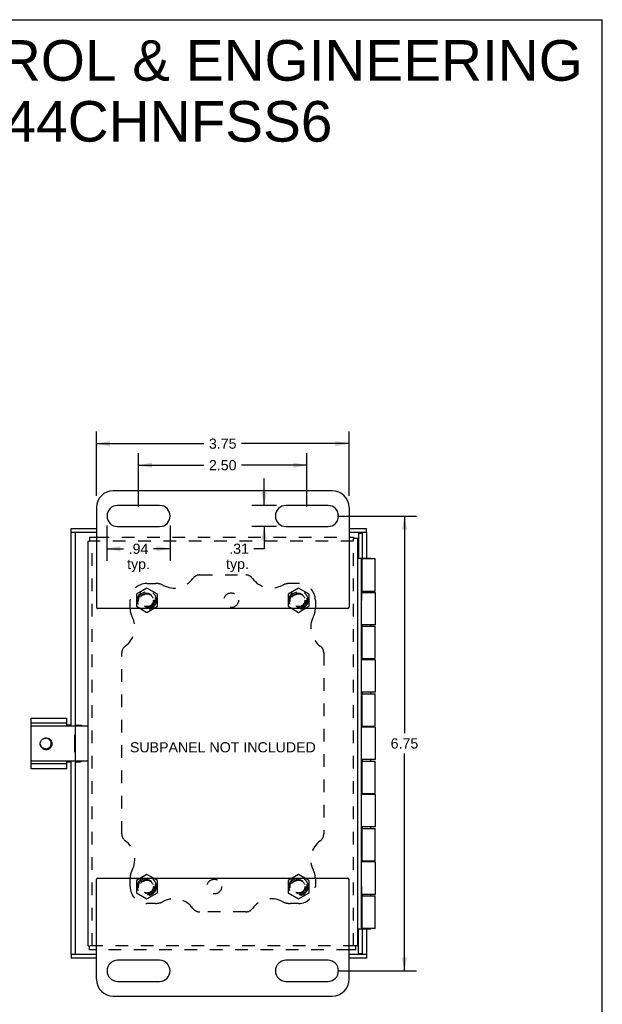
# Model space of a CAD drawing. Header units: inches. Extents: x 0 to 34.2, y 0 to 22.1.
# Tile 5 of 5: x 25.5 to 34.2, y 7.5 to 22.1. Entities that reach past the tile are written whole.
import ezdxf

# ---------------------------------------------------------------- set-up
doc = ezdxf.new("R2010")
doc.units = ezdxf.units.IN
doc.header["$LTSCALE"] = 1.878645
doc.header["$MEASUREMENT"] = 0
doc.linetypes.add('HIDDEN', pattern=[0.2, 0.1, -0.1])
doc.layers.get('0').update_dxf_attribs({"linetype": 'CONTINUOUS'})
for name, color, linetype in [('DEFAULT_2', 8, 'HIDDEN'), ('DIMENSIONS', 7, 'CONTINUOUS'), ('DOOR_ASSEMBLY', 7, 'CONTINUOUS'), ('SUBPANEL', 7, 'CONTINUOUS')]:
    doc.layers.add(name, color=color, linetype=linetype)
doc.styles.get("Standard").update_dxf_attribs({"font": 'arial.ttf'})
doc.dimstyles.new('DIMSTYLE_1', dxfattribs={"dimtxt": 0.150693, "dimasz": 0.200925, "dimexe": 0.09, "dimexo": 0.07, "dimgap": 0.0375, "dimtad": 0, "dimtih": 1, "dimtoh": 1, "dimzin": 4, "dimdsep": 46, "dimtxsty": 'Standard', "dimblk": '_FILLED', "dimblk1": '_FILLED', "dimblk2": '_FILLED', "dimcen": 0.09, "dimazin": 1, "dimtfac": 1, "dimtdec": 3, "dimtofl": 0, "dimtmove": 0, "dimatfit": 3, "dimldrblk": '_FILLED', "dimfxl": 0, "dimtolj": 1, "dimtzin": 4, "dimarcsym": 0})

# ---------------------------------------------------------------- blocks, each defined once
blk = doc.blocks.new('_FILLED')
at = {"color": 0, "linetype": 'ByBlock'}
blk.add_solid([(0, 0), (-1, 0.2), (-1, -0.2)], dxfattribs=at)
blk = doc.blocks.new('*D5')
at = {"layer": 'DIMENSIONS', "color": 2, "linetype": 'Continuous'}
for p, q in [((27.272, 14.877), (27.272, 15.671)), ((29.772, 14.877), (29.772, 15.671)), ((27.272, 15.49), (28.242, 15.49)), ((29.772, 15.49), (28.802, 15.49))]:
    blk.add_line(p, q, dxfattribs=at)
at = {"layer": 'DIMENSIONS', "color": 2, "linetype": 'Continuous', "xscale": 0.2009246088, "yscale": 0.2009246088, "zscale": 0.2009246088, "rotation": 180}
blk.add_blockref('_FILLED', (27.272, 15.49), dxfattribs=at)
at = {"layer": 'DIMENSIONS', "color": 2, "linetype": 'Continuous', "xscale": 0.2009246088, "yscale": 0.2009246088, "zscale": 0.2009246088}
blk.add_blockref('_FILLED', (29.772, 15.49), dxfattribs=at)
at = {"layer": 'DIMENSIONS', "color": 2, "linetype": 'Continuous', "insert": (28.522, 15.566), "char_height": 0.1507, "width": 0.40951, "attachment_point": 2, "line_spacing_factor": 0.9}
blk.add_mtext('2.50', dxfattribs=at)
blk = doc.blocks.new('*D6')
at = {"layer": 'DIMENSIONS', "color": 2, "linetype": 'Continuous'}
for p, q in [((26.803, 14.595), (26.803, 14.069)), ((27.741, 14.595), (27.741, 14.069)), ((26.803, 14.25), (27.051, 14.25)), ((27.741, 14.25), (27.494, 14.25))]:
    blk.add_line(p, q, dxfattribs=at)
at = {"layer": 'DIMENSIONS', "color": 2, "linetype": 'Continuous', "xscale": 0.2009246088, "yscale": 0.2009246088, "zscale": 0.2009246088, "rotation": 180}
blk.add_blockref('_FILLED', (26.803, 14.25), dxfattribs=at)
at = {"layer": 'DIMENSIONS', "color": 2, "linetype": 'Continuous', "xscale": 0.2009246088, "yscale": 0.2009246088, "zscale": 0.2009246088}
blk.add_blockref('_FILLED', (27.741, 14.25), dxfattribs=at)
at = {"layer": 'DIMENSIONS', "color": 2, "linetype": 'Continuous', "insert": (27.272, 14.325), "char_height": 0.1507, "width": 0.33892, "attachment_point": 2, "line_spacing_factor": 0.9}
blk.add_mtext('.94\\Ptyp.', dxfattribs=at)
blk = doc.blocks.new('*D7')
at = {"layer": 'DIMENSIONS', "color": 2, "linetype": 'Continuous'}
for p, q in [((29.137, 14.892), (29.137, 15.294)), ((29.319, 14.892), (28.956, 14.892)), ((29.319, 14.58), (28.956, 14.58)), ((29.137, 14.58), (29.137, 14.251)), ((29.137, 14.251), (28.986, 14.251))]:
    blk.add_line(p, q, dxfattribs=at)
at = {"layer": 'DIMENSIONS', "color": 2, "linetype": 'Continuous', "xscale": 0.2009246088, "yscale": 0.2009246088, "zscale": 0.2009246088}
for p, rotation in [((29.137, 14.892), 270), ((29.137, 14.58), 90)]:
    blk.add_blockref('_FILLED', p, dxfattribs=dict(at, rotation=rotation))
at = {"layer": 'DIMENSIONS', "color": 2, "linetype": 'Continuous', "insert": (28.911, 14.326), "char_height": 0.1507, "width": 0.33892, "attachment_point": 3, "line_spacing_factor": 0.9}
blk.add_mtext('.31\\Ptyp.', dxfattribs=at)
blk = doc.blocks.new('*D8')
at = {"layer": 'DIMENSIONS', "color": 2, "linetype": 'Continuous'}
for p, q in [((26.647, 15.033), (26.647, 15.99)), ((30.397, 15.033), (30.397, 15.99)), ((26.647, 15.81), (28.242, 15.81)), ((30.397, 15.81), (28.802, 15.81))]:
    blk.add_line(p, q, dxfattribs=at)
at = {"layer": 'DIMENSIONS', "color": 2, "linetype": 'Continuous', "xscale": 0.2009246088, "yscale": 0.2009246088, "zscale": 0.2009246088, "rotation": 180}
blk.add_blockref('_FILLED', (26.647, 15.81), dxfattribs=at)
at = {"layer": 'DIMENSIONS', "color": 2, "linetype": 'Continuous', "xscale": 0.2009246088, "yscale": 0.2009246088, "zscale": 0.2009246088}
blk.add_blockref('_FILLED', (30.397, 15.81), dxfattribs=at)
at = {"layer": 'DIMENSIONS', "color": 2, "linetype": 'Continuous', "insert": (28.522, 15.885), "char_height": 0.1507, "width": 0.40951, "attachment_point": 2, "line_spacing_factor": 0.9}
blk.add_mtext('3.75', dxfattribs=at)
blk = doc.blocks.new('*D11')
at = {"layer": 'DIMENSIONS', "color": 2, "linetype": 'Continuous'}
for p, q in [((30.225, 14.736), (31.401, 14.736)), ((31.22, 14.736), (31.22, 11.512)), ((31.22, 7.986), (31.22, 11.21)), ((30.225, 7.986), (31.401, 7.986))]:
    blk.add_line(p, q, dxfattribs=at)
at = {"layer": 'DIMENSIONS', "color": 2, "linetype": 'Continuous', "xscale": 0.2009246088, "yscale": 0.2009246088, "zscale": 0.2009246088}
for p, rotation in [((31.22, 14.736), 90), ((31.22, 7.986), 270)]:
    blk.add_blockref('_FILLED', p, dxfattribs=dict(at, rotation=rotation))
at = {"layer": 'DIMENSIONS', "color": 2, "linetype": 'Continuous', "insert": (31.22, 11.436), "char_height": 0.1507, "width": 0.40951, "attachment_point": 2, "line_spacing_factor": 0.9}
blk.add_mtext('6.75', dxfattribs=at)

msp = doc.modelspace()

# ---------------------------------------------------------------- linework, layer by layer
at = {"color": 7, "linetype": 'Continuous'}
for p, q in [((0, 22.102), (34.157, 22.102)), ((34.157, 0), (34.157, 22.102)), ((26.522, 14.364), (26.544, 14.364)), ((26.544, 14.424), (26.544, 14.364)), ((30.462, 14.424), (30.462, 14.402)), ((30.522, 14.402), (30.462, 14.402)), ((27.302, 13.361), (27.397, 13.306)), ((27.397, 13.306), (27.493, 13.361)), ((29.552, 13.361), (29.647, 13.306)), ((29.647, 13.306), (29.743, 13.361)), ((25.678, 10.986), (25.678, 11.736)), ((26.209, 11.621), (26.209, 11.736)), ((26.209, 11.661), (25.678, 11.661)), ((25.688, 11.621), (26.512, 11.621)), ((26.272, 11.632), (26.209, 11.632)), ((26.332, 11.632), (26.407, 11.632)), ((26.332, 11.611), (26.332, 11.111)), ((26.348, 11.632), (26.348, 11.621)), ((26.327, 11.233), (26.327, 11.489)), ((26.327, 11.489), (26.332, 11.489)), ((26.327, 11.233), (26.332, 11.233)), ((25.678, 11.061), (26.209, 11.061)), ((25.688, 11.101), (26.512, 11.101)), ((26.209, 10.986), (26.209, 11.101)), ((26.209, 11.09), (26.272, 11.09)), ((26.332, 11.09), (26.407, 11.09)), ((26.348, 11.101), (26.348, 11.09)), ((30.526, 9.677), (30.522, 9.677)), ((30.526, 9.421), (30.526, 9.677)), ((27.397, 9.416), (27.302, 9.361)), ((27.493, 9.361), (27.397, 9.416)), ((29.647, 9.416), (29.552, 9.361)), ((29.743, 9.361), (29.647, 9.416)), ((30.526, 9.421), (30.522, 9.421)), ((26.522, 8.359), (26.544, 8.359)), ((26.544, 8.299), (26.544, 8.359)), ((30.522, 8.359), (30.5, 8.359)), ((30.5, 8.299), (30.5, 8.359))]:
    msp.add_line(p, q, dxfattribs=at)
at = {"color": 3, "linetype": 'Continuous'}
for p, q in [((30.147, 15.111), (26.897, 15.111)), ((26.647, 14.861), (26.647, 13.381)), ((27.585, 14.892), (26.96, 14.892)), ((30.085, 14.892), (29.46, 14.892)), ((30.397, 14.861), (30.397, 13.381)), ((26.96, 14.58), (27.585, 14.58)), ((29.46, 14.58), (30.085, 14.58)), ((26.522, 8.359), (26.522, 14.364)), ((26.544, 14.424), (26.647, 14.424)), ((30.397, 14.424), (30.462, 14.424)), ((30.522, 14.402), (30.522, 8.359)), ((30.377, 13.361), (26.667, 13.361)), ((25.678, 11.736), (26.209, 11.736)), ((26.209, 10.986), (25.678, 10.986)), ((26.667, 9.361), (30.377, 9.361)), ((26.647, 7.861), (26.647, 9.341)), ((30.397, 7.861), (30.397, 9.341)), ((26.647, 8.299), (26.544, 8.299)), ((30.5, 8.299), (30.397, 8.299)), ((27.585, 8.142), (26.96, 8.142)), ((30.085, 8.142), (29.46, 8.142)), ((26.96, 7.83), (27.585, 7.83)), ((29.46, 7.83), (30.085, 7.83)), ((26.897, 7.611), (30.147, 7.611))]:
    msp.add_line(p, q, dxfattribs=at)
at = {"color": 7, "linetype": 'Continuous'}
for points in [[(26.4, 11.621), (26.398, 11.623), (26.392, 11.626), (26.387, 11.629), (26.381, 11.631), (26.376, 11.632), (26.37, 11.632)], [(25.939, 11.274), (25.93, 11.271), (25.922, 11.269), (25.913, 11.268), (25.903, 11.267), (25.895, 11.267), (25.886, 11.269), (25.877, 11.271), (25.869, 11.274), (25.861, 11.277), (25.853, 11.282), (25.846, 11.287), (25.839, 11.293), (25.833, 11.299), (25.828, 11.306), (25.823, 11.313), (25.82, 11.321), (25.817, 11.329), (25.814, 11.337), (25.813, 11.345), (25.812, 11.353), (25.813, 11.362), (25.814, 11.37), (25.816, 11.378), (25.818, 11.386), (25.822, 11.393), (25.826, 11.4), (25.83, 11.407), (25.836, 11.413), (25.841, 11.418), (25.848, 11.423), (25.854, 11.427), (25.862, 11.431)], [(25.865, 11.432), (25.872, 11.436), (25.879, 11.438), (25.887, 11.44), (25.895, 11.441), (25.903, 11.442), (25.911, 11.441), (25.919, 11.44), (25.927, 11.438), (25.935, 11.435), (25.942, 11.432), (25.949, 11.428), (25.956, 11.423), (25.962, 11.417), (25.968, 11.411), (25.973, 11.404), (25.977, 11.396), (25.981, 11.389), (25.983, 11.381), (25.986, 11.372), (25.987, 11.364), (25.987, 11.355), (25.987, 11.346), (25.985, 11.337), (25.983, 11.329), (25.98, 11.321), (25.977, 11.312), (25.972, 11.305), (25.967, 11.298), (25.961, 11.291), (25.954, 11.285), (25.947, 11.279), (25.939, 11.274)], [(25.813, 11.352), (25.813, 11.347), (25.816, 11.339), (25.818, 11.332), (25.822, 11.325), (25.826, 11.318), (25.831, 11.312), (25.836, 11.306), (25.842, 11.301), (25.848, 11.297), (25.855, 11.293), (25.862, 11.289), (25.869, 11.287), (25.876, 11.285), (25.884, 11.284), (25.891, 11.283)], [(25.891, 11.283), (25.899, 11.283), (25.906, 11.283), (25.914, 11.283), (25.922, 11.285), (25.925, 11.286)], [(26.37, 11.09), (26.376, 11.09), (26.381, 11.091), (26.387, 11.093), (26.392, 11.096), (26.398, 11.099), (26.4, 11.101)]]:
    msp.add_lwpolyline(points, dxfattribs=at)
at = {"color": 3, "linetype": 'Continuous'}
for points in [[(26.407, 11.632), (26.413, 11.632), (26.419, 11.631), (26.425, 11.629), (26.43, 11.626), (26.435, 11.623), (26.438, 11.621)], [(26.438, 11.101), (26.435, 11.099), (26.43, 11.096), (26.425, 11.093), (26.419, 11.091), (26.413, 11.09), (26.407, 11.09)]]:
    msp.add_lwpolyline(points, dxfattribs=at)
for centre, radius, start, end in [((26.897, 14.861), 0.25, 90, 180), ((30.147, 14.861), 0.25, 0, 90), ((26.96, 14.736), 0.156, 90, 270), ((27.585, 14.736), 0.156, 270, 90), ((29.46, 14.736), 0.156, 90, 270), ((30.085, 14.736), 0.156, 270, 90), ((26.667, 13.381), 0.02, 180, 270), ((30.377, 13.381), 0.02, 270, 360), ((26.667, 9.341), 0.02, 90, 180), ((30.377, 9.341), 0.02, 0, 90), ((26.96, 7.986), 0.156, 90, 270), ((27.585, 7.986), 0.156, 270, 90), ((29.46, 7.986), 0.156, 90, 270), ((30.085, 7.986), 0.156, 270, 90), ((26.897, 7.861), 0.25, 180, 270), ((30.147, 7.861), 0.25, 270, 360)]:
    msp.add_arc(centre, radius, start, end, dxfattribs=at)
at = {"color": 7, "linetype": 'Continuous'}
for centre, radius, start, end in [((25.688, 11.611), 0.01, 90, 180), ((26.342, 11.611), 0.01, 90, 180), ((26.512, 11.611), 0.01, 0, 90), ((25.897, 11.361), 0.078, 290.3623, 117.1429), ((25.688, 11.111), 0.01, 180, 270), ((26.342, 11.111), 0.01, 180, 270), ((26.512, 11.111), 0.01, 270, 360)]:
    msp.add_arc(centre, radius, start, end, dxfattribs=at)
at = {"layer": 'DEFAULT_2', "color": 8, "linetype": 'HIDDEN'}
for p, q in [((30.462, 14.364), (26.544, 14.364)), ((26.582, 8.359), (26.582, 14.364)), ((26.647, 14.424), (30.397, 14.424)), ((30.462, 8.359), (30.462, 14.402)), ((27.397, 13.666), (27.241, 13.576)), ((27.553, 13.576), (27.397, 13.666)), ((29.647, 13.666), (29.491, 13.576)), ((29.803, 13.576), (29.647, 13.666)), ((27.241, 13.576), (27.241, 13.396)), ((27.553, 13.396), (27.553, 13.576)), ((29.491, 13.576), (29.491, 13.396)), ((29.803, 13.396), (29.803, 13.576)), ((27.241, 13.396), (27.302, 13.361)), ((27.493, 13.361), (27.553, 13.396)), ((29.491, 13.396), (29.552, 13.361)), ((29.743, 13.361), (29.803, 13.396)), ((27.302, 9.361), (27.241, 9.326)), ((27.553, 9.326), (27.493, 9.361)), ((29.552, 9.361), (29.491, 9.326)), ((29.803, 9.326), (29.743, 9.361)), ((27.241, 9.326), (27.241, 9.146)), ((27.553, 9.146), (27.553, 9.326)), ((29.491, 9.326), (29.491, 9.146)), ((29.803, 9.146), (29.803, 9.326)), ((27.241, 9.146), (27.397, 9.056)), ((27.397, 9.056), (27.553, 9.146)), ((29.491, 9.146), (29.647, 9.056)), ((29.647, 9.056), (29.803, 9.146)), ((30.5, 8.359), (26.544, 8.359)), ((30.397, 8.299), (26.647, 8.299))]:
    msp.add_line(p, q, dxfattribs=at)
for centre, radius in [((27.397, 13.486), 0.14), ((27.397, 13.486), 0.105), ((29.647, 13.486), 0.14), ((29.647, 13.486), 0.105), ((27.397, 13.486), 0.095), ((29.647, 13.486), 0.095), ((27.397, 9.236), 0.14), ((29.647, 9.236), 0.14), ((27.397, 9.236), 0.105), ((27.397, 9.236), 0.095), ((29.647, 9.236), 0.105), ((29.647, 9.236), 0.095)]:
    msp.add_circle(centre, radius, dxfattribs=at)
at = {"layer": 'DOOR_ASSEMBLY', "color": 7, "linetype": 'Continuous'}
for p, q in [((26.272, 14.489), (26.272, 14.549)), ((26.647, 14.489), (26.272, 14.489)), ((26.332, 14.489), (26.332, 11.621)), ((30.657, 14.489), (30.397, 14.489)), ((30.537, 14.481), (30.597, 14.481)), ((30.597, 14.111), (30.597, 14.489)), ((30.657, 14.489), (30.657, 14.549)), ((30.522, 14.111), (30.597, 14.111)), ((30.582, 8.611), (30.582, 14.111)), ((30.59, 14.106), (30.582, 14.106)), ((30.597, 14.111), (30.597, 14.106)), ((30.598, 14.106), (30.598, 14.111)), ((30.598, 14.111), (30.721, 14.111)), ((30.721, 14.106), (30.721, 14.111)), ((30.586, 13.739), (30.582, 13.739)), ((30.586, 13.483), (30.586, 13.739)), ((30.586, 13.619), (30.59, 13.619)), ((30.597, 13.619), (30.597, 13.603)), ((30.598, 13.603), (30.598, 13.619)), ((30.721, 13.603), (30.721, 13.619)), ((30.586, 13.483), (30.582, 13.483)), ((30.582, 13.099), (30.59, 13.099)), ((30.597, 13.099), (30.597, 13.123)), ((30.598, 13.099), (30.598, 13.123)), ((30.721, 13.099), (30.721, 13.123)), ((30.582, 12.619), (30.59, 12.619)), ((30.597, 12.603), (30.597, 12.619)), ((30.598, 12.603), (30.598, 12.619)), ((30.721, 12.603), (30.721, 12.619)), ((30.582, 12.099), (30.59, 12.099)), ((30.597, 12.099), (30.597, 12.123)), ((30.598, 12.099), (30.598, 12.123)), ((30.721, 12.099), (30.721, 12.123)), ((30.582, 11.619), (30.59, 11.619)), ((30.597, 11.603), (30.597, 11.619)), ((30.598, 11.603), (30.598, 11.619)), ((30.721, 11.603), (30.721, 11.619)), ((30.597, 11.099), (30.597, 11.123)), ((30.598, 11.099), (30.598, 11.123)), ((30.721, 11.099), (30.721, 11.123)), ((26.332, 11.101), (26.332, 8.234)), ((30.582, 11.099), (30.59, 11.099)), ((30.582, 10.619), (30.59, 10.619)), ((30.597, 10.603), (30.597, 10.619)), ((30.598, 10.603), (30.598, 10.619)), ((30.721, 10.603), (30.721, 10.619)), ((30.582, 10.099), (30.59, 10.099)), ((30.597, 10.099), (30.597, 10.123)), ((30.598, 10.099), (30.598, 10.123)), ((30.721, 10.099), (30.721, 10.123)), ((30.582, 9.619), (30.59, 9.619)), ((30.597, 9.603), (30.597, 9.619)), ((30.598, 9.603), (30.598, 9.619)), ((30.721, 9.603), (30.721, 9.619)), ((30.586, 9.239), (30.582, 9.239)), ((30.586, 8.983), (30.586, 9.239)), ((30.586, 9.099), (30.59, 9.099)), ((30.597, 9.119), (30.597, 9.099)), ((30.598, 9.099), (30.598, 9.119)), ((30.721, 9.099), (30.721, 9.119)), ((30.586, 8.983), (30.582, 8.983)), ((30.522, 8.611), (30.597, 8.611)), ((30.582, 8.616), (30.59, 8.616)), ((30.597, 8.616), (30.597, 8.611)), ((30.597, 8.234), (30.597, 8.611)), ((30.598, 8.611), (30.598, 8.616)), ((30.598, 8.611), (30.721, 8.611)), ((30.721, 8.611), (30.721, 8.616)), ((26.272, 8.234), (26.647, 8.234)), ((26.272, 8.234), (26.272, 8.174)), ((30.397, 8.234), (30.657, 8.234)), ((30.537, 8.241), (30.597, 8.241)), ((30.657, 8.234), (30.657, 8.174))]:
    msp.add_line(p, q, dxfattribs=at)
at = {"layer": 'DOOR_ASSEMBLY', "color": 3, "linetype": 'Continuous'}
for p, q in [((26.272, 14.549), (26.647, 14.549)), ((26.272, 11.621), (26.272, 14.489)), ((30.397, 14.549), (30.657, 14.549)), ((30.537, 14.481), (30.537, 14.111)), ((30.657, 14.489), (30.657, 14.111)), ((30.59, 13.619), (30.59, 14.106)), ((30.59, 14.106), (30.783, 14.106)), ((30.783, 13.619), (30.783, 14.106)), ((30.586, 13.603), (30.783, 13.603)), ((30.59, 13.619), (30.783, 13.619)), ((30.783, 13.603), (30.783, 13.123)), ((30.783, 13.123), (30.582, 13.123)), ((30.59, 13.099), (30.783, 13.099)), ((30.59, 12.619), (30.59, 13.099)), ((30.783, 12.619), (30.783, 13.099)), ((30.783, 12.603), (30.582, 12.603)), ((30.59, 12.619), (30.783, 12.619)), ((30.783, 12.603), (30.783, 12.123)), ((30.783, 12.123), (30.582, 12.123)), ((30.59, 12.099), (30.783, 12.099)), ((30.59, 11.619), (30.59, 12.099)), ((30.783, 11.619), (30.783, 12.099)), ((30.783, 11.603), (30.582, 11.603)), ((30.59, 11.619), (30.783, 11.619)), ((30.783, 11.603), (30.783, 11.123)), ((30.783, 11.123), (30.582, 11.123)), ((26.272, 8.234), (26.272, 11.101)), ((30.59, 11.099), (30.783, 11.099)), ((30.59, 10.619), (30.59, 11.099)), ((30.783, 10.619), (30.783, 11.099)), ((30.783, 10.603), (30.582, 10.603)), ((30.59, 10.619), (30.783, 10.619)), ((30.783, 10.603), (30.783, 10.123)), ((30.783, 10.123), (30.582, 10.123)), ((30.59, 10.099), (30.783, 10.099)), ((30.59, 9.619), (30.59, 10.099)), ((30.783, 9.619), (30.783, 10.099)), ((30.783, 9.603), (30.582, 9.603)), ((30.59, 9.619), (30.783, 9.619)), ((30.783, 9.603), (30.783, 9.119)), ((30.783, 9.119), (30.586, 9.119)), ((30.59, 9.099), (30.783, 9.099)), ((30.59, 8.616), (30.59, 9.099)), ((30.783, 8.616), (30.783, 9.099)), ((30.537, 8.241), (30.537, 8.611)), ((30.783, 8.616), (30.59, 8.616)), ((30.657, 8.611), (30.657, 8.234)), ((26.647, 8.174), (26.272, 8.174)), ((30.657, 8.174), (30.397, 8.174))]:
    msp.add_line(p, q, dxfattribs=at)
at = {"layer": 'SUBPANEL', "color": 8, "linetype": 'HIDDEN'}
for p, q in [((27.397, 13.736), (27.522, 13.736)), ((28.18, 13.861), (28.864, 13.861)), ((29.647, 13.736), (29.522, 13.736)), ((27.147, 13.361), (27.147, 13.486)), ((29.897, 13.486), (29.897, 13.361)), ((27.022, 10.019), (27.022, 12.703)), ((30.022, 12.703), (30.022, 10.019)), ((27.147, 9.236), (27.147, 9.361)), ((29.897, 9.361), (29.897, 9.236)), ((27.522, 8.986), (27.397, 8.986)), ((29.647, 8.986), (29.522, 8.986)), ((28.864, 8.861), (28.18, 8.861))]:
    msp.add_line(p, q, dxfattribs=at)
for centre, radius in [((27.397, 13.486), 0.125), ((28.647, 13.486), 0.109), ((29.647, 13.486), 0.125), ((27.397, 9.236), 0.125), ((29.647, 9.236), 0.125), ((28.397, 9.236), 0.109)]:
    msp.add_circle(centre, radius, dxfattribs=at)
for centre, radius, start, end in [((27.397, 13.486), 0.25, 90, 180), ((27.522, 13.486), 0.25, 62.1089, 90), ((27.8, 14.011), 0.344, 242.1089, 324.1013), ((28.18, 13.736), 0.125, 90, 144.1013), ((28.864, 13.736), 0.125, 35.8987, 90), ((29.244, 14.011), 0.344, 215.8987, 297.8911), ((29.522, 13.486), 0.25, 90, 117.8911), ((29.647, 13.486), 0.25, 0, 90), ((27.397, 13.361), 0.25, 180, 207.8911), ((29.647, 13.361), 0.25, 332.1089, 360), ((26.872, 13.083), 0.344, 305.8987, 27.8911), ((30.172, 13.083), 0.344, 152.1089, 234.1013), ((27.147, 12.703), 0.125, 125.8987, 180), ((29.897, 12.703), 0.125, 0, 54.1013), ((27.147, 10.019), 0.125, 180, 234.1013), ((29.897, 10.019), 0.125, 305.8987, 360), ((26.872, 9.639), 0.344, 332.1089, 54.1013), ((30.172, 9.639), 0.344, 125.8987, 207.8911), ((27.397, 9.361), 0.25, 152.1089, 180), ((29.647, 9.361), 0.25, 0, 27.8911), ((27.397, 9.236), 0.25, 180, 270), ((29.647, 9.236), 0.25, 270, 360), ((27.522, 9.236), 0.25, 270, 297.8911), ((27.8, 8.711), 0.344, 35.8987, 117.8911), ((29.244, 8.711), 0.344, 62.1089, 144.1013), ((29.522, 9.236), 0.25, 242.1089, 270), ((28.18, 8.986), 0.125, 215.8987, 270), ((28.864, 8.986), 0.125, 270, 324.1013)]:
    msp.add_arc(centre, radius, start, end, dxfattribs=at)

# ---------------------------------------------------------------- texts
at = {"layer": 'DIMENSIONS', "color": 2, "linetype": 'Continuous', "attachment_point": 2, "line_spacing_factor": 0.9}
for s, insert, char_height, width in [('SAGINAW CONTROL & ENGINEERING\\PSCE-6044CHNFSS6', (26.243, 21.799), 0.60277, 15.22396), ('SUBPANEL NOT INCLUDED', (28.524, 11.379), 0.15069, 2.75562)]:
    msp.add_mtext(s, dxfattribs=dict(at, insert=insert, char_height=char_height, width=width))

# ---------------------------------------------------------------- dimensions: what is measured, and where the dimension line sits
at = {"layer": 'DIMENSIONS', "color": 2, "linetype": 'Continuous'}
for base, p1, p2, angle, picture, middle in [((26.647, 15.81), (30.397, 14.963), (26.647, 14.963), 180, '*D8', (28.523, 15.809)), ((27.272, 15.49), (29.772, 14.807), (27.272, 14.807), 180, '*D5', (28.52, 15.489)), ((31.22, 7.986), (30.155, 14.736), (30.155, 7.986), 270, '*D11', (31.22, 11.36))]:
    dim = msp.add_linear_dim(base=base, p1=p1, p2=p2, angle=angle, dimstyle='DIMSTYLE_1', dxfattribs=at)
    dim.commit()
    dim.dimension.update_dxf_attribs({"geometry": picture, "text_midpoint": middle, "dimtype": 160})
dim = msp.add_linear_dim(base=(29.137, 14.58), p1=(29.389, 14.892), p2=(29.389, 14.58), angle=270, text='<>\\Ptyp.', dimstyle='DIMSTYLE_1', dxfattribs=at)
dim.commit()
dim.dimension.update_dxf_attribs({"geometry": '*D7', "text_midpoint": (28.741, 14.138), "dimtype": 160})
dim = msp.add_linear_dim(base=(27.741, 14.25), p1=(26.803, 14.665), p2=(27.741, 14.665), text='<>\\Ptyp.', dimstyle='DIMSTYLE_1', dxfattribs=at)
dim.commit()
dim.dimension.update_dxf_attribs({"geometry": '*D6', "text_midpoint": (27.272, 14.137), "dimtype": 160})

doc.saveas('drawing.dxf')
